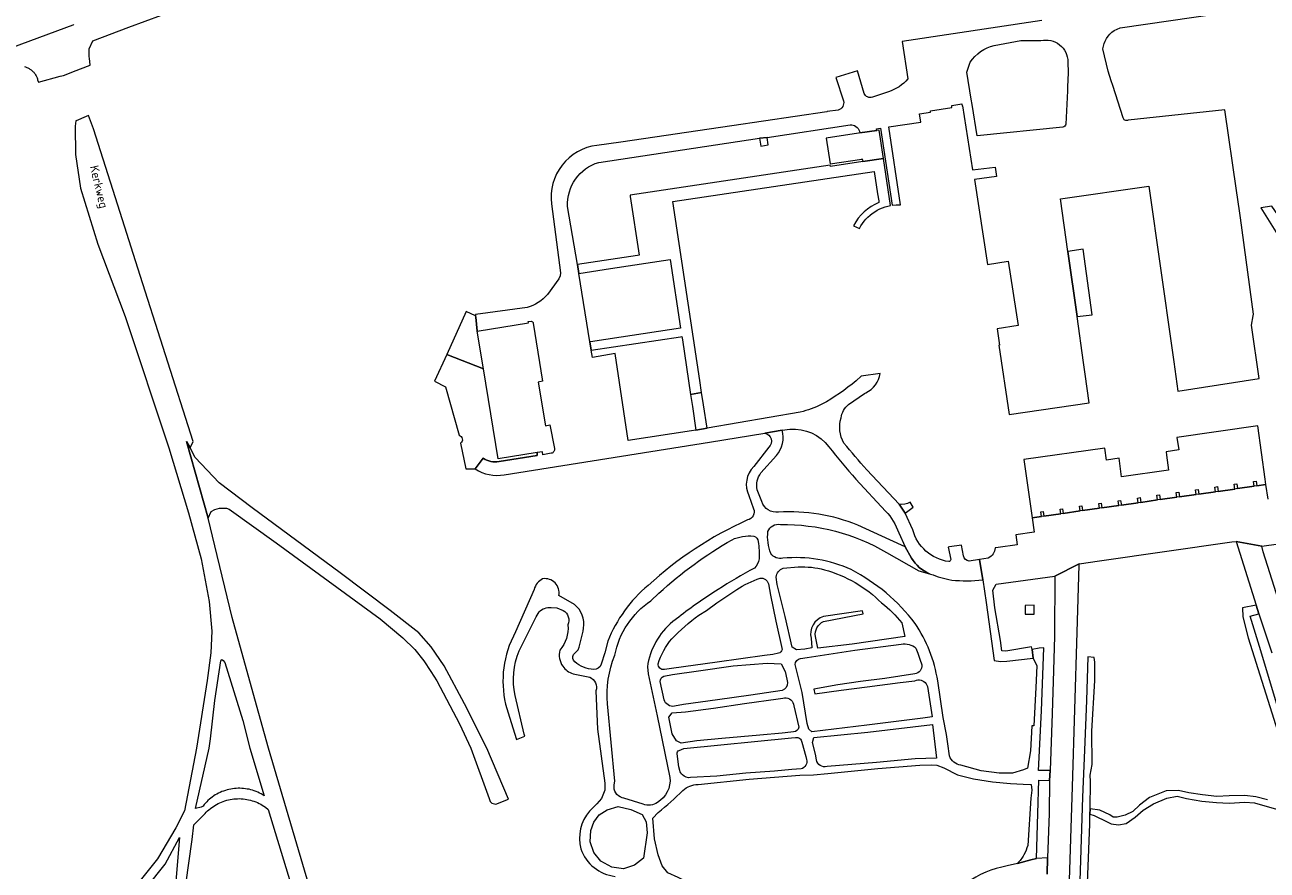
# Model space of a CAD drawing. Extents: x 148869 to 161638, y 453607 to 469810.
# Tile 19 of 256: x 153990 to 154256, y 459974 to 460155. Entities that reach past the tile are written whole.
import ezdxf
from ezdxf.enums import TextEntityAlignment as Align

# ---------------------------------------------------------------- set-up
doc = ezdxf.new("R2010")
doc.units = 0
for name, color, linetype, lineweight in [('B-RO-OG-TOPOGRAFIE-T18', 2, 'CONTINUOUS', 18), ('B-RO-VH-VERHARDING_ASFALT-GV', 251, 'CONTINUOUS', 18), ('B-RO-VH-VERHARDING_FUNDERING_ZAND-GV', 251, 'CONTINUOUS', 18), ('B-RO-VH-VERHARDING_HALFVERHARDING_GRIND-GV', 251, 'CONTINUOUS', 18), ('B-RO-VH-VERHARDING_SIERBESTRATING-GV', 251, 'CONTINUOUS', 18), ('B-RO-VH-VERHARDING_STRAATBAKSTEEN-GV', 251, 'CONTINUOUS', 18)]:
    doc.layers.add(name, color=color, linetype=linetype, lineweight=lineweight)
doc.styles.add('NLCS-ISO-M200-T18', font='NLCS-ISO.ttf', dxfattribs={"height": 0.36})

msp = doc.modelspace()

# ---------------------------------------------------------------- linework, layer by layer
at = {"layer": 'B-RO-VH-VERHARDING_ASFALT-GV', "flags": 128}
for points in [[(154222.85, 460153.64), (154224.18, 460154.23), (154245.33, 460157.27), (154246.98, 460157.51), (154384.02, 460177.18), (154384.27, 460177.21), (154384.53, 460177.25), (154383.55, 460180.97), (154329.41, 460173.2), (154329.18, 460173.16), (154328.84, 460173.11), (154320.51, 460171.74), (154247.95, 460161.58), (154240.81, 460160.46), (154221.97, 460158)], [(153989.57, 460145.93), (153989.74, 460145.88), (153989.91, 460145.82), (153990.07, 460145.75), (153990.24, 460145.68), (153990.4, 460145.6), (153990.55, 460145.51), (153990.7, 460145.41), (153990.85, 460145.31), (153990.99, 460145.21), (153991.13, 460145.09), (153991.26, 460144.97), (153991.39, 460144.84), (153991.51, 460144.71), (153991.62, 460144.58), (153991.73, 460144.43), (153991.83, 460144.29), (153991.93, 460144.14), (153992.02, 460143.98), (153992.1, 460143.82), (153992.17, 460143.66), (153992.24, 460143.5), (153992.3, 460143.33), (153992.35, 460143.16), (153992.36, 460143.13), (153992.51, 460142.62), (153997.17, 460143.86), (153997.51, 460143.95), (153997.88, 460144.05), (153999.89, 460144.83), (154000, 460144.88), (154003.57, 460146.27), (154003.43, 460147.71), (154003.42, 460148), (154003.37, 460149.72), (154004.2, 460151.42), (154011.87, 460154.36), (154025.85, 460159.52)], [(154000.12, 460154.92), (154000, 460154.87), (153999.88, 460154.83), (153985.06, 460149.34)], [(154207.39, 460155.81), (154177.5, 460151.34), (154178.69, 460143.31)], [(154197.17, 460150.48), (154202.86, 460151.49), (154207.18, 460151.49)], [(154224.79, 460134.99), (154222.56, 460141.9), (154222.24, 460142.9), (154221.57, 460144.96), (154220.46, 460149.72)], [(154211.84, 460132.97), (154193.52, 460131.11), (154192.44, 460137.85), (154192.26, 460138.93), (154191.32, 460144.77), (154192.05, 460146.87)], [(154212.95, 460146.94), (154213, 460144.59), (154212.87, 460141.57), (154212.84, 460140.77), (154212.53, 460133.64)], [(154169.31, 460140.2), (154167.94, 460145.05), (154163.24, 460143.58), (154164.92, 460138.58)], [(154174.53, 460140.55), (154171.13, 460139.42)], [(154163.77, 460136.63), (154161.42, 460136.29), (154161.35, 460136.28), (154141.01, 460133.29), (154117.25, 460129.75), (154112.1, 460129.07)], [(154168.33, 460132.08), (154168.39, 460131.73), (154172.05, 460132.27), (154172, 460132.64), (154172.85, 460132.76), (154175.33, 460116.26), (154176.21, 460116.34), (154177.1, 460116.35), (154174.59, 460133.03), (154181.46, 460134.06), (154181.2, 460135.84), (154183.56, 460136.18), (154183.51, 460136.49), (154188.13, 460137.16), (154188.07, 460137.59), (154190.25, 460137.93), (154190.32, 460137.5), (154190.4, 460137.51), (154192.51, 460123.83), (154197.35, 460124.42), (154197.67, 460122.42), (154192.95, 460121.79), (154195.73, 460103.6), (154200.16, 460104.28), (154202.32, 460090.52), (154197.81, 460089.81), (154198.32, 460086.33), (154198.18, 460086.3), (154200.35, 460071.47), (154217.53, 460073.92), (154216.66, 460080.09), (154216.31, 460082.56), (154214.93, 460092.41), (154212.96, 460106.36), (154211.38, 460117.6), (154230.27, 460120.35), (154235.26, 460085.21), (154235.62, 460082.71), (154236.5, 460076.48), (154253.92, 460079.14), (154252.26, 460090.59), (154252.65, 460092.58), (154252.73, 460092.96), (154249.89, 460113.59), (154249.69, 460115.04), (154249.69, 460115.08), (154249.07, 460119.4), (154246.59, 460136.66), (154225.85, 460134.47)], [(154112.49, 460125.42), (154146.95, 460130.58), (154148.53, 460130.79), (154166.32, 460133.44)], [(154167.06, 460111.88), (154168.31, 460111.28), (154168.61, 460111.82), (154168.95, 460112.33), (154169.32, 460112.82), (154169.72, 460113.29), (154170.15, 460113.73), (154170.6, 460114.14), (154171.08, 460114.52), (154171.59, 460114.86), (154172.12, 460115.18), (154172.66, 460115.46), (154173.23, 460115.7), (154173.81, 460115.9), (154174.4, 460116.07), (154174.98, 460116.2), (154173.46, 460126.26), (154169.02, 460125.59), (154162.12, 460124.55), (154162.08, 460124.83), (154119.2, 460118.4), (154119.25, 460118.1), (154121.17, 460105.53), (154120.81, 460105.47)], [(154120.81, 460105.47), (154107.93, 460103.54), (154108.22, 460101.64), (154115.04, 460102.69), (154127.79, 460104.61), (154130.02, 460089.95), (154117.3, 460088.03), (154110.74, 460087.04), (154110.58, 460087.02), (154110.88, 460085.22), (154129.99, 460088.11), (154130.29, 460088.16), (154130.4, 460087.46), (154132.18, 460075.76), (154134.49, 460076.15), (154134.12, 460078.7), (154128.33, 460117.04), (154171.48, 460123.5), (154172.2, 460118.73), (154172.44, 460117.18), (154172.5, 460116.81)], [(154102.38, 460116.53), (154104.34, 460101.79), (154104.25, 460101.13), (154103.96, 460100.52), (154101.5, 460097.11)], [(154155.65, 460071.97), (154135.74, 460068.5), (154133.28, 460068.11), (154132.37, 460067.97), (154118.8, 460065.86), (154116.02, 460084.48), (154111.14, 460083.68), (154110.88, 460085.22), (154110.58, 460087.02), (154108.22, 460101.64), (154107.93, 460103.54), (154105.84, 460115.98)], [(154097.2, 460094.34), (154086.09, 460092.86), (154086.12, 460092.6), (154086.15, 460092.26), (154086.48, 460089.27), (154097.47, 460091.06), (154097.42, 460091.36), (154098.06, 460091.44)], [(154098.49, 460091.02), (154100.46, 460078.61), (154099.56, 460078.38), (154101.07, 460069.02), (154102.06, 460069.21), (154103.01, 460064.16)], [(154172.77, 460080.26), (154168.72, 460079.68), (154167.6, 460078.68)], [(154166, 460073.62), (154169.41, 460075.94), (154169.71, 460076.08)], [(154092.27, 460058.55), (154136.2, 460065.51), (154148.07, 460067.44), (154151.76, 460068.11), (154153.4, 460068.33)], [(154087.76, 460062.07), (154086.05, 460059.81)], [(154102.33, 460063.14), (154100.53, 460062.84), (154100.43, 460063.47), (154099.33, 460063.29), (154099.32, 460062.66), (154091.15, 460061.38)], [(154179.74, 460046.76), (154178.09, 460050.34), (154176.81, 460052.26), (154169.9, 460059.64)], [(154167.55, 460057.62), (154173.93, 460050.79)], [(154255.84, 460053.33), (154255.37, 460056.47), (154253.41, 460056.18), (154252.85, 460056.09), (154249.27, 460055.58), (154248.7, 460055.5), (154245.13, 460054.99), (154244.57, 460054.91), (154240.98, 460054.39), (154240.42, 460054.32), (154236.84, 460053.82), (154236.28, 460053.73), (154232.69, 460053.23), (154232.14, 460053.15), (154228.55, 460052.64), (154227.99, 460052.56), (154224.4, 460052.05), (154223.84, 460051.97), (154220.25, 460051.46), (154219.7, 460051.38), (154216.11, 460050.88), (154215.56, 460050.8), (154211.98, 460050.28), (154211.42, 460050.2), (154207.83, 460049.69), (154207.27, 460049.61), (154205.33, 460049.33), (154205.77, 460046.23), (154201.8, 460045.72), (154202.11, 460043.57), (154198.04, 460042.98), (154197.37, 460042.89)], [(154176.81, 460052.26), (154178.09, 460050.34), (154179.8, 460051.62), (154179.19, 460052.69)], [(154176.74, 460046.14), (154178.11, 460043.15), (154179.48, 460040.72)], [(154190.63, 460041.19), (154190.21, 460043.49), (154187.59, 460043.12), (154187.33, 460043.08), (154187.88, 460040.44)], [(154195.91, 460040.72), (154194.03, 460040.42), (154194.71, 460036.08), (154195.45, 460031.18), (154197.14, 460018.77), (154198.55, 460018.6), (154199.87, 460018.66), (154205.52, 460019.29), (154205.28, 460021.11), (154205.19, 460021.72), (154199.66, 460020.79), (154198.8, 460020.86), (154198.53, 460023.03), (154197.32, 460030.09), (154196.86, 460033.86), (154197.57, 460035.09), (154210.16, 460036.81), (154215.37, 460039.48), (154215.37, 460039.49), (154215.4, 460039.5), (154219.72, 460040.11), (154248.07, 460044.17), (154248.97, 460044.28), (154254.46, 460043.23), (154267.23, 460045.08)], [(154258.55, 460030.12), (154254.74, 460042.07), (154254.46, 460043.23), (154248.97, 460044.28), (154253.27, 460030.62), (154253.83, 460028.79), (154256.59, 460020.45)], [(154194.71, 460036.08), (154194.03, 460040.42), (154191.82, 460040.08)], [(154215.37, 460039.48), (154210.16, 460036.81), (154210.15, 460035.88), (154210.1, 460025.22), (154210.09, 460024.89), (154210.07, 460023.98), (154209.89, 460016.64), (154209.61, 460007.45), (154209.18, 459995.26), (154209.04, 459993.12), (154208.92, 459986.06), (154208.57, 459976.52), (154208.5, 459973.06)], [(154210.52, 459893.38), (154211.2, 459906.69), (154211.75, 459921.84), (154211.79, 459924.7), (154212.15, 459934.34), (154212.39, 459944.07), (154212.5, 459947.32), (154213.94, 459991.75), (154214.97, 460024.85), (154215.38, 460039.19), (154215.37, 460039.48)], [(154183.35, 460037.37), (154183.52, 460037.29)]]:
    msp.add_lwpolyline(points, dxfattribs=at)
at = {"layer": 'B-RO-VH-VERHARDING_ASFALT-GV'}
for points in [[(154220.46, 460149.72, -0.21162), (154222.85, 460153.64)], [(154192.05, 460146.87, -0.189396), (154197.17, 460150.48)], [(154207.18, 460151.49, -0.487358), (154212.95, 460146.94)], [(154178.69, 460143.31, -0.143508), (154174.53, 460140.55)], [(154171.13, 460139.42, -0.413841), (154169.31, 460140.2)], [(154164.92, 460138.58, -0.397915), (154163.77, 460136.63)], [(154212.53, 460133.64, -0.391748), (154211.84, 460132.97)], [(154225.85, 460134.47, -0.552251), (154224.79, 460134.99)], [(154166.32, 460133.44, -0.375544), (154168.33, 460132.08)], [(154112.1, 460129.07, 0.415265), (154102.38, 460116.53)], [(154105.84, 460115.98, -0.344887), (154112.49, 460125.42)], [(154172.5, 460116.81, 0.182419), (154167.06, 460111.88)], [(154101.5, 460097.11, -0.141282), (154097.2, 460094.34)], [(154098.06, 460091.44, -0.273797), (154098.49, 460091.02)], [(154167.6, 460078.68, -0.051617), (154160.27, 460073.63)], [(154169.71, 460076.08, 0.235034), (154172.77, 460080.26)], [(154160.27, 460073.63, -0.057827), (154155.65, 460071.97)], [(154164.39, 460070.72, -0.189036), (154166, 460073.62)], [(154165.01, 460065.33, -0.206865), (154164.39, 460070.72)], [(154153.4, 460068.33, -0.253273), (154161.8, 460064.53)], [(154161.8, 460064.53, 0.018168), (154167.55, 460057.62)], [(154169.9, 460059.64, -0.010495), (154165.01, 460065.33)], [(154091.15, 460061.38, -0.187302), (154087.76, 460062.07)], [(154103.01, 460064.16, -0.421051), (154102.33, 460063.14)], [(154086.05, 460059.81, 0.191221), (154092.27, 460058.55)], [(154179.19, 460052.69, -0.171514), (154176.81, 460052.26)], [(154173.93, 460050.79, -0.103542), (154176.74, 460046.14)], [(154187.43, 460039.95, -0.297793), (154179.74, 460046.76)], [(154179.48, 460040.72, 0.169192), (154183.35, 460037.37)], [(154187.88, 460040.44, -0.32192), (154187.43, 460039.95)], [(154191.82, 460040.08, -0.363022), (154190.63, 460041.19)], [(154197.37, 460042.89, -0.282082), (154195.91, 460040.72)], [(154183.52, 460037.29, 0.039339), (154188.07, 460036.01)], [(154188.07, 460036.01, 0.060799), (154194.71, 460036.08)]]:
    msp.add_lwpolyline(points, format="xyb", dxfattribs=at)
at = {"layer": 'B-RO-VH-VERHARDING_ASFALT-GV', "flags": 128}
for points in [[(154133.28, 460068.11), (154135.74, 460068.5), (154134.92, 460073.53), (154134.49, 460076.15), (154132.18, 460075.76), (154132.58, 460073.19)], [(154244.57, 460054.91), (154244.41, 460055.92), (154244.98, 460056.01), (154245.13, 460054.99), (154248.7, 460055.5), (154248.56, 460056.51), (154249.12, 460056.59), (154249.27, 460055.58), (154252.85, 460056.09), (154252.7, 460057.1), (154253.26, 460057.18), (154253.41, 460056.18), (154255.37, 460056.47), (154255.2, 460057.6), (154253.61, 460069.02), (154236.28, 460066.53), (154236.7, 460063.87), (154233.98, 460063.44), (154234.08, 460062.71), (154234.53, 460059.53), (154224.46, 460058.13), (154223.96, 460062.08), (154221.24, 460061.69), (154220.88, 460064.27), (154203.51, 460061.82), (154205.33, 460049.33), (154207.27, 460049.61), (154207.13, 460050.62), (154207.68, 460050.7), (154207.83, 460049.69), (154211.42, 460050.2), (154211.28, 460051.2), (154211.83, 460051.28), (154211.98, 460050.28), (154215.56, 460050.8), (154215.41, 460051.8), (154215.96, 460051.88), (154216.11, 460050.88), (154219.7, 460051.38), (154219.55, 460052.39), (154220.1, 460052.47), (154220.25, 460051.46), (154223.84, 460051.97), (154223.7, 460052.97), (154224.25, 460053.06), (154224.4, 460052.05), (154227.99, 460052.56), (154227.85, 460053.57), (154228.4, 460053.65), (154228.55, 460052.64), (154232.14, 460053.15), (154231.99, 460054.15), (154232.54, 460054.23), (154232.69, 460053.23), (154236.28, 460053.73), (154236.13, 460054.74), (154236.69, 460054.82), (154236.84, 460053.82), (154240.42, 460054.32), (154240.3, 460055.34), (154240.86, 460055.4), (154240.98, 460054.39)]]:
    msp.add_lwpolyline(points, close=True, dxfattribs=at)
at = {"layer": 'B-RO-VH-VERHARDING_FUNDERING_ZAND-GV', "flags": 128}
for points in [[(154061.6, 459932.77), (154041.76, 460000), (154038.84, 460010.48), (154034, 460027.99), (154030.27, 460043.3), (154028.89, 460049.25), (154024.25, 460065.68), (154024.98, 460064.33), (154025.63, 460065.68), (154013.84, 460102.77), (154010.04, 460114.68), (154004.32, 460132.58), (154003.28, 460135.45), (154001.76, 460134.84), (154000.93, 460134.5), (154000.54, 460134.34), (154000.41, 460133.18), (154000.44, 460127.15), (154001.54, 460119.91), (154005.27, 460107.92), (154011.08, 460092.45), (154020.42, 460064.32), (154024.63, 460050.41), (154027.35, 460040.55), (154029.11, 460031.38), (154029.62, 460025.07), (154029.46, 460020.39), (154028.66, 460014.49), (154026.35, 460000), (154023.83, 459986.58), (154021.91, 459982.96), (154017.99, 459976.32), (154010.27, 459966.59)], [(154023.43, 459966.27), (154025.45, 459980.47), (154025.79, 459983.61), (154027.26, 459985.01), (154027.69, 459985.44), (154027.94, 459985.71), (154028.2, 459986.01), (154028.47, 459986.29), (154028.75, 459986.57), (154029.04, 459986.84), (154029.35, 459987.09), (154029.66, 459987.33), (154029.98, 459987.55), (154030.32, 459987.77), (154030.66, 459987.97), (154031, 459988.15), (154031.36, 459988.32), (154031.72, 459988.48), (154032.09, 459988.62), (154032.46, 459988.75), (154032.84, 459988.86), (154033.23, 459988.96), (154033.61, 459989.04), (154034, 459989.1), (154034.39, 459989.15), (154034.79, 459989.19), (154035.18, 459989.2), (154035.58, 459989.21), (154035.97, 459989.19), (154036.36, 459989.16), (154036.76, 459989.11), (154037.15, 459989.05), (154037.53, 459988.97), (154037.92, 459988.88), (154038.3, 459988.77), (154038.67, 459988.65), (154039.04, 459988.51), (154039.4, 459988.35), (154039.76, 459988.18), (154040.11, 459988), (154040.45, 459987.8), (154040.79, 459987.59), (154041.11, 459987.37), (154041.75, 459986.89), (154058.33, 459932.27)], [(153986.86, 459941.59), (153999.88, 459952.56), (154000, 459952.66), (154000.12, 459952.77), (154002.09, 459954.42), (154011.8, 459965.3), (154019.67, 459975.21), (154022.72, 459980.88), (154021.92, 459971.55), (154019.54, 459955.67), (154016.34, 459926.02), (154012.83, 459891.76), (154008.81, 459855.32), (154001.08, 459797.71), (154000.02, 459791.29), (154000, 459791.16), (153999.98, 459791.04), (153996.8, 459771.84), (153992.47, 459746.93), (153989.57, 459730.11)]]:
    msp.add_lwpolyline(points, dxfattribs=at)
for points in [[(154024.98, 460064.33), (154024.25, 460065.68), (154028.89, 460049.25), (154029.51, 460050.65), (154030.27, 460051.08), (154031.33, 460051.41), (154032.11, 460051.41), (154032.79, 460051.4), (154033.4, 460051.18), (154043.41, 460043.94), (154065.7, 460027.67), (154070.58, 460023.63), (154073.11, 460021.15), (154075.04, 460018.73), (154076.54, 460016.42), (154077.83, 460014.42), (154082.65, 460005.24), (154085.13, 460000), (154089.01, 459989.26), (154089.28, 459988.57), (154089.63, 459988.21), (154090.46, 459988), (154093.18, 459989.11), (154088.55, 460000), (154083.72, 460009.5), (154079.42, 460017.67), (154076.62, 460021.68), (154073.95, 460024.72), (154067.82, 460029.5), (154057.11, 460037.56), (154038.32, 460051.47), (154031.23, 460056.82), (154026.12, 460062.22)], [(154027.77, 459987.62), (154027.4, 459987.41), (154026.16, 459987.07), (154029.08, 460000), (154029.39, 460002.03), (154030.3, 460010.25), (154031.57, 460018.72), (154031.7, 460018.97), (154031.79, 460018.97), (154032.09, 460018.81), (154032.45, 460018.38), (154036.27, 460005.96), (154037.77, 460000), (154040.86, 459989.82), (154040.54, 459990.02), (154040.19, 459990.22), (154039.84, 459990.41), (154039.49, 459990.57), (154039.12, 459990.73), (154038.75, 459990.87), (154038.38, 459990.99), (154038, 459991.1), (154037.62, 459991.2), (154037.23, 459991.27), (154036.84, 459991.34), (154036.45, 459991.38), (154036.05, 459991.41), (154035.66, 459991.43), (154035.26, 459991.43), (154034.87, 459991.41), (154034.48, 459991.38), (154034.08, 459991.33), (154033.7, 459991.26), (154033.31, 459991.18), (154032.93, 459991.08), (154032.55, 459990.97), (154032.17, 459990.84), (154031.8, 459990.7), (154031.44, 459990.54), (154031.09, 459990.37), (154030.74, 459990.19), (154030.4, 459989.99), (154030.07, 459989.78), (154029.74, 459989.55), (154029.43, 459989.31), (154029.12, 459989.06), (154028.83, 459988.79), (154028.55, 459988.52), (154028.28, 459988.23), (154028.02, 459987.93)]]:
    msp.add_lwpolyline(points, close=True, dxfattribs=at)
at = {"layer": 'B-RO-VH-VERHARDING_HALFVERHARDING_GRIND-GV', "flags": 128}
for points in [[(154269.99, 460091.99), (154268.83, 460094.19), (154269.49, 460095.23), (154268.11, 460096.11), (154266.7, 460100.42), (154259.95, 460111.2), (154256.62, 460116.05), (154254.29, 460115.71), (154261.41, 460104.31), (154266.21, 460091.91)], [(154091.15, 460061.38), (154099.32, 460062.66), (154099.33, 460063.29), (154090.95, 460061.95), (154087.79, 460081.23), (154079.96, 460084.32), (154077.34, 460078.6), (154079.68, 460077.37), (154082.6, 460067.01)], [(154151.76, 460068.11), (154148.07, 460067.44)], [(154082.92, 460065.31), (154084.06, 460059.83), (154086.05, 460059.81), (154087.76, 460062.07)], [(154148.92, 460064.45), (154145.72, 460060.3)], [(154147.23, 460058.97), (154150.53, 460062.66)], [(154144.63, 460054.09), (154145.65, 460051.29)], [(154147.45, 460052.83), (154146.42, 460055.33)], [(154179.48, 460040.72), (154178.11, 460043.15), (154174.85, 460044.62), (154167.95, 460047.76)], [(154174.14, 460041.9), (154181.06, 460037.98), (154183.35, 460037.37)], [(154151.99, 460038.57), (154155.17, 460038.82)], [(154148.83, 460035.2), (154149.31, 460032.77), (154150.43, 460027.21), (154151.75, 460021.16)], [(154157.95, 460023.53), (154158.14, 460021.46), (154156.61, 460021.19), (154154.81, 460021.09), (154153.9, 460021.66), (154152.43, 460028.21), (154150.73, 460035.04), (154150.52, 460036.65)], [(154098.66, 460034.01), (154094.7, 460024.95), (154093.34, 460022.01)], [(154107.29, 460030.79), (154103.97, 460032.72)], [(154123.67, 460031.55), (154125.39, 460033.2)], [(154133.9, 460028.51), (154135.58, 460029.49), (154137.8, 460031.11), (154142.04, 460033.95)], [(154102.29, 460030.11), (154103.56, 460030.03), (154104.88, 460029.52)], [(154289.46, 459909.57), (154286.19, 459919.62), (154282.11, 459932.54), (154281.18, 459934.92), (154278.2, 459944.53), (154275.21, 459953.8), (154274.53, 459956.12), (154261.86, 459996.7), (154257.63, 460009.67), (154254.27, 460020.88), (154251.98, 460028.25), (154253.83, 460028.79), (154253.27, 460030.62), (154250.33, 460030.09), (154250.42, 460028.14), (154251.59, 460023.62), (154262.49, 459989.01), (154262.62, 459988.63)], [(154095.45, 460020.85), (154099.08, 460028.16), (154099.72, 460029.2)], [(154129.62, 460028.09), (154128.37, 460027.11)], [(154160.62, 460027.14), (154169.13, 460028.75), (154168.97, 460029.43), (154160.62, 460028.21)], [(154177.39, 460026.84), (154178.02, 460023.91), (154166.8, 460022.29), (154159.39, 460021.39), (154158.88, 460023.9)], [(154114.45, 460022.91), (154113.8, 460020.45), (154113.04, 460017.98)], [(154155.69, 460019.24), (154157.12, 460019.41), (154167.3, 460021.02), (154177.27, 460022.26)], [(154107.11, 460020.09), (154108.1, 460021.06)], [(154150.96, 460020.32), (154149.76, 460020.1), (154147.97, 460019.88), (154137.88, 460018.4), (154128.09, 460017.04), (154126.55, 460016.83)], [(154180.42, 460021.42), (154180.79, 460020.38), (154181.24, 460019.1), (154181.7, 460017.82)], [(154202.14, 459975.32), (154205.05, 459976.08), (154206.2, 459976.38), (154206.53, 459986.04), (154206.75, 459993.14), (154209.04, 459993.12), (154209.18, 459995.26), (154206.69, 459995.26), (154207.28, 460008), (154207.83, 460021.48), (154206.78, 460021.44), (154205.28, 460021.11), (154205.52, 460019.29), (154206.29, 460017.63), (154206.08, 460013.01), (154205.64, 460004.8), (154205.25, 460004.8), (154204.96, 459999.43), (154204.28, 459995.74), (154203.42, 459995.4), (154201.11, 459994.66), (154198.26, 459994.69), (154194.41, 459995.17), (154190.02, 459996.37)], [(154216.51, 459954.95), (154217.66, 459983.72), (154217.68, 459985.89), (154217.7, 459987.05), (154217.77, 459992.91), (154217.74, 459994.2), (154218.18, 459996.49), (154218.09, 460003.67), (154218.71, 460014.48), (154218.74, 460018.46), (154218.6, 460019.43), (154217.21, 460019.55), (154216.91, 460010.21), (154216.52, 459999.59), (154216.08, 459989.52), (154215.14, 459960.3)], [(154122.92, 460017.41), (154123.11, 460015.96), (154125.04, 460006.9), (154127.73, 459993.76)], [(154126.44, 460015.41), (154128.27, 460015.82), (154133.89, 460016.54), (154141.31, 460017.62), (154148.57, 460018.24), (154151.58, 460018.09), (154152.42, 460016.46), (154152.75, 460014.79), (154152.89, 460014.05)], [(154182.88, 460013.21), (154183.88, 460006.73), (154181.89, 460006.47), (154169.93, 460004.91), (154158.13, 460003.5), (154157.49, 460004.07), (154157.16, 460005.29), (154156.09, 460011.96), (154154.55, 460017.9)], [(154106.99, 460015.96), (154110.58, 460015.23)], [(154126.49, 460010.38), (154125.67, 460014.27)], [(154180.15, 460015.94), (154173.74, 460014.93), (154168.57, 460014.29), (154163.7, 460013.56), (154158.54, 460012.67), (154158.75, 460011.67), (154164.43, 460012.4), (154169.98, 460013.14), (154177.05, 460014.06), (154180.2, 460014.41)], [(154187.6, 459998.35), (154187.28, 460000.96), (154186.97, 460002.97), (154186.24, 460006.59), (154185.09, 460014.42)], [(154093.41, 460006.62), (154094.9, 460001.9), (154096.64, 460002.56), (154096.52, 460003.03), (154094.63, 460011.29)], [(154111.9, 460012.27), (154112.26, 460004.09), (154113.82, 459992.53), (154113.77, 459991), (154113.12, 459989.26), (154112.12, 459988.07), (154110.49, 459986.54)], [(154151.78, 460012.36), (154145.05, 460011.37), (154137.92, 460010.37), (154130.64, 460009.33), (154128.71, 460008.99)], [(154115.82, 459992.15), (154115.96, 459992.96), (154114.4, 460009.47)], [(154154.2, 460003.52), (154153.63, 460003.46), (154151.76, 460003.24), (154147.02, 460002.83), (154138.84, 460002.08), (154133.47, 460001.6), (154130.12, 460001.05), (154129.13, 460001.6), (154128.25, 460003.11), (154127.53, 460006.62), (154128.24, 460007.55), (154131.05, 460007.82), (154137.05, 460008.61), (154143.71, 460009.59), (154150.89, 460010.59), (154151.91, 460010.74)], [(154154.2, 460009.42), (154154.29, 460009.06), (154155.34, 460004.49)], [(154159.11, 459997.51), (154158.89, 459998.74), (154158.3, 460001.21), (154158.59, 460002.28), (154170.09, 460003.41), (154183.97, 460005.09), (154184.79, 459997.89), (154180.29, 459997.76), (154171.94, 459996.93), (154161.39, 459996.1)], [(154129.73, 459999.54), (154130.75, 459999.92), (154153.74, 460002.2), (154154.63, 460002.29)], [(154155.98, 460001.28), (154156.85, 459998.23), (154157.02, 459997.61)], [(154129.83, 459995.2), (154129.65, 459996.05), (154129.26, 459998.79)], [(154155.84, 459995.57), (154153.83, 459995.44), (154150.1, 459995.1), (154143.97, 459994.64), (154137.8, 459994.02), (154132.18, 459993.7)], [(154133.76, 459992.24), (154144.71, 459993.36), (154155.58, 459994.22), (154158.51, 459994.33), (154161.55, 459994.6), (154172.29, 459995.66), (154181.25, 459996.4), (154183.74, 459996.48), (154184.92, 459996.34), (154186.42, 459995.8), (154189.35, 459994.3), (154192.73, 459993.44), (154196.81, 459992.79), (154200.65, 459992.46), (154203.38, 459992.33), (154205.11, 459992.24), (154205.22, 459991.01), (154205.02, 459989.32), (154204.36, 459979.18)], [(154255.7, 459988.92), (154253.22, 459989.62), (154250.84, 459989.89), (154247.5, 459989.81), (154244.87, 459989.69), (154241.76, 459990.01), (154238.86, 459990.45), (154236.61, 459990.97), (154234, 459990.86), (154230.43, 459989.45), (154228.3, 459987.82), (154226.89, 459986.47), (154225.19, 459985.65), (154223.54, 459985.23), (154222.63, 459985.25), (154221.95, 459985.73), (154219.8, 459986.71), (154217.7, 459987.05), (154217.68, 459985.89), (154218.59, 459985.62), (154221.4, 459984.22), (154222.25, 459983.83), (154223.77, 459983.61), (154225.43, 459983.89), (154227.37, 459985.27), (154229.11, 459986.73), (154231.28, 459988.07), (154234.12, 459989.32), (154236.37, 459989.75), (154238.37, 459989.21), (154241.66, 459988.66), (154244.78, 459988.39), (154247.46, 459988.24), (154250.81, 459988.47), (154252.89, 459988.28), (154255.16, 459987.65), (154257.92, 459986.85)], [(154122.01, 459988), (154117.84, 459989.31), (154117.52, 459989.41)], [(154139.07, 459964.43), (154140.4, 459964.56), (154145.87, 459964.95), (154153.35, 459965.47), (154160.12, 459965.75), (154163.76, 459965.91), (154163.67, 459968.63), (154158.46, 459968.38), (154151.4, 459967.99), (154144.5, 459967.53), (154136.51, 459967.12), (154134.52, 459967.3), (154133.62, 459968.28), (154132.01, 459970.5), (154130.91, 459971.64), (154129.5, 459972.31), (154127.29, 459973.35), (154126.06, 459974.84), (154125.23, 459977.16), (154124.44, 459980.61), (154124.09, 459985.03), (154125.25, 459986.22)], [(154202.14, 459975.32), (154199.97, 459974.79)], [(154208.5, 459973.06), (154208.57, 459976.52), (154206.2, 459976.38), (154205.05, 459976.08), (154202.14, 459975.32)]]:
    msp.add_lwpolyline(points, dxfattribs=at)
for points in [[(154086.48, 460089.27), (154086.15, 460092.26), (154086.12, 460092.6), (154084.13, 460093.47), (154079.96, 460084.32), (154087.79, 460081.23)], [(154115.33, 459974.52), (154112.95, 459975.82), (154111.45, 459977.71), (154110.69, 459979.93), (154110.8, 459982.36), (154111.43, 459984.18), (154112.61, 459985.74), (154114.28, 459986.84), (154116.67, 459987.53), (154119.39, 459986.89), (154121.8, 459985.82), (154122.68, 459984.24), (154122.88, 459981.91), (154122.07, 459976.43), (154120.19, 459974.93), (154117.79, 459974.15)]]:
    msp.add_lwpolyline(points, close=True, dxfattribs=at)
at = {"layer": 'B-RO-VH-VERHARDING_HALFVERHARDING_GRIND-GV'}
for points in [[(154148.07, 460067.44, -0.616982), (154148.92, 460064.45)], [(154150.53, 460062.66, 0.255978), (154151.76, 460068.11)], [(154082.6, 460067.01, -0.622414), (154082.92, 460065.31)], [(154087.76, 460062.07, 0.187302), (154091.15, 460061.38)], [(154145.72, 460060.3, 0.320318), (154144.63, 460054.09)], [(154146.42, 460055.33, -0.214997), (154147.23, 460058.97)], [(154145.65, 460051.29, -0.455203), (154144.35, 460048.88)], [(154151.01, 460050.55, -0.379845), (154147.45, 460052.83)], [(154144.35, 460048.88, 0.079556), (154123.08, 460034.86)], [(154167.95, 460047.76, 0.110854), (154151.01, 460050.55)], [(154149.36, 460041.71, -0.122379), (154148.72, 460046.4)], [(154148.72, 460046.4, -0.364927), (154151.41, 460047.91)], [(154151.41, 460047.91, -0.135912), (154174.14, 460041.9)], [(154125.39, 460033.2, -0.055262), (154141.05, 460044.64)], [(154141.05, 460044.64, -0.131485), (154145.68, 460045.42)], [(154145.68, 460045.42, -0.355696), (154146.64, 460044.24)], [(154146.64, 460044.24, -0.046353), (154146.87, 460040.53)], [(154146.87, 460040.53, -0.090688), (154145.87, 460038.55)], [(154151.94, 460040.67, -0.316785), (154149.36, 460041.71)], [(154166.56, 460038.25, 0.132017), (154151.94, 460040.67)], [(154183.35, 460037.37, -0.169192), (154179.48, 460040.72)], [(154145.87, 460038.55, 0.024353), (154138.04, 460033.97)], [(154150.52, 460036.65, -0.30024), (154151.99, 460038.57)], [(154155.17, 460038.82, -0.077287), (154160.84, 460038.21)], [(154160.84, 460038.21, -0.12975), (154173.08, 460031.1)], [(154180.24, 460026.73, 0.10904), (154166.56, 460038.25)], [(154100.49, 460036.28, 0.21011), (154098.66, 460034.01)], [(154103.97, 460032.72, 0.511574), (154100.49, 460036.28)], [(154142.04, 460033.95, -0.067601), (154147.08, 460036.42)], [(154147.08, 460036.42, -0.374644), (154148.83, 460035.2)], [(154123.08, 460034.86, 0.12547), (154114.45, 460022.91)], [(154138.04, 460033.97, 0.021566), (154129.62, 460028.09)], [(154099.72, 460029.2, -0.226528), (154102.29, 460030.11)], [(154109.25, 460025.67, 0.279598), (154107.29, 460030.79)], [(154115.95, 460019.91, -0.200322), (154123.67, 460031.55)], [(154173.08, 460031.1, -0.058247), (154177.39, 460026.84)], [(154104.88, 460029.52, -0.374941), (154105.9, 460026.39)], [(154128.17, 460023.42, -0.035377), (154133.9, 460028.51)], [(154160.62, 460028.21, 0.384336), (154157.95, 460023.53)], [(154158.88, 460023.9, -0.318247), (154160.62, 460027.14)], [(154105.9, 460026.39, -0.19599), (154104.17, 460020.98)], [(154108.1, 460021.06, 0.040997), (154109.25, 460025.67)], [(154128.37, 460027.11, 0.187108), (154122.92, 460017.41)], [(154185.09, 460014.42, 0.108713), (154180.24, 460026.73)], [(154093.34, 460022.01, 0.179686), (154093.41, 460006.62)], [(154125.19, 460018.09, -0.097675), (154128.17, 460023.42)], [(154177.27, 460022.26, -0.239881), (154180.42, 460021.42)], [(154094.63, 460011.29, -0.154691), (154095.45, 460020.85)], [(154104.17, 460020.98, 0.220611), (154104.8, 460017.54)], [(154107.36, 460018.47, -0.314193), (154107.11, 460020.09)], [(154114.4, 460009.47, -0.122208), (154115.95, 460019.91)], [(154151.75, 460021.16, -0.316883), (154150.96, 460020.32)], [(154154.55, 460017.9, -0.354052), (154155.69, 460019.24)], [(154104.8, 460017.54, 0.167625), (154106.99, 460015.96)], [(154111.43, 460016.84, -0.159224), (154107.36, 460018.47)], [(154113.04, 460017.98, -0.295911), (154111.43, 460016.84)], [(154126.55, 460016.83, -0.462354), (154125.19, 460018.09)], [(154181.7, 460017.82, -0.409602), (154180.15, 460015.94)], [(154110.58, 460015.23, -0.367198), (154111.9, 460012.27)], [(154125.67, 460014.27, -0.340339), (154126.44, 460015.41)], [(154152.89, 460014.05, -0.330959), (154151.78, 460012.36)], [(154180.2, 460014.41, -0.381787), (154182.62, 460013.79)], [(154182.62, 460013.79, -0.084316), (154182.88, 460013.21)], [(154128.71, 460008.99, -0.375684), (154126.49, 460010.38)], [(154151.91, 460010.74, -0.448538), (154154.2, 460009.42)], [(154155.34, 460004.49, -0.345638), (154154.2, 460003.52)], [(154154.63, 460002.29, -0.446664), (154155.98, 460001.28)], [(154129.26, 459998.79, -0.330523), (154129.73, 459999.54)], [(154190.02, 459996.37, -0.259359), (154187.6, 459998.35)], [(154130.41, 459994.28, -0.12632), (154129.83, 459995.2)], [(154157.02, 459997.61, -0.418541), (154155.84, 459995.57)], [(154161.39, 459996.1, -0.438244), (154159.11, 459997.51)], [(154127.73, 459993.76, -0.290708), (154125.08, 459988.39)], [(154132.18, 459993.7, -0.223763), (154130.41, 459994.28)], [(154117.52, 459989.41, -0.389651), (154115.82, 459992.15)], [(154125.25, 459986.22, 0.023203), (154130.52, 459990.95)], [(154130.52, 459990.95, -0.179336), (154133.76, 459992.24)], [(154125.08, 459988.39, -0.246337), (154122.01, 459988)], [(154110.49, 459986.54, 0.24049), (154108.67, 459978.46)], [(154108.67, 459978.46, 0.291182), (154116.03, 459972.57)], [(154203.53, 459977.17, -0.067104), (154202.14, 459975.32)], [(154204.36, 459979.18, -0.062747), (154203.53, 459977.17)], [(154199.97, 459974.79, 0.120763), (154191.21, 459971.09)]]:
    msp.add_lwpolyline(points, format="xyb", dxfattribs=at)
at = {"layer": 'B-RO-VH-VERHARDING_SIERBESTRATING-GV', "flags": 128}
for points in [[(154169.02, 460125.59), (154173.46, 460126.26), (154172.54, 460132.35), (154172.05, 460132.27), (154168.39, 460131.73), (154168.13, 460131.69), (154161.2, 460130.64), (154162.03, 460125.12), (154168.84, 460126.14), (154168.93, 460126.16)], [(154148.53, 460130.79), (154146.95, 460130.58), (154147.19, 460128.92), (154148.75, 460129.16)], [(154214.93, 460092.41), (154218.16, 460092.82), (154216.23, 460106.83), (154212.96, 460106.36)]]:
    msp.add_lwpolyline(points, close=True, dxfattribs=at)
at = {"layer": 'B-RO-VH-VERHARDING_STRAATBAKSTEEN-GV', "flags": 128}
msp.add_lwpolyline([(154203.79, 460030.57), (154203.84, 460028.67), (154205.74, 460028.72), (154205.7, 460030.62)], close=True, dxfattribs=at)

# ---------------------------------------------------------------- texts
at = {"layer": 'B-RO-OG-TOPOGRAFIE-T18', "style": 'NLCS-ISO-M200-T18'}
msp.add_text('Kerkweg', height=1.875, rotation=283.5, dxfattribs=at).set_placement((154005.24, 460120.14), align=Align.MIDDLE)

doc.saveas('drawing.dxf')
